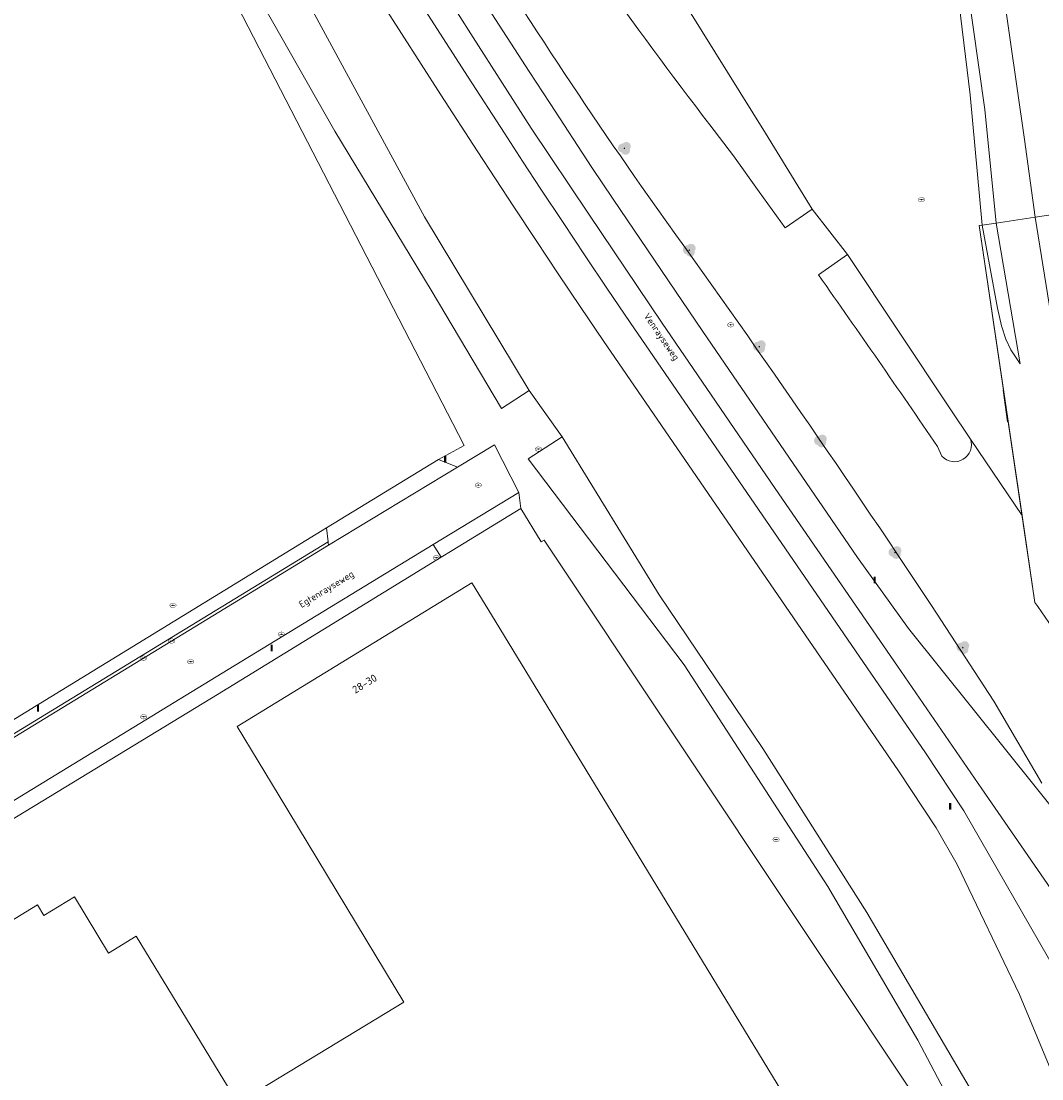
# Model space of a CAD drawing. Header units: metres. Extents: x 207155 to 208055, y 377332 to 379032.
# Tile 15 of 59: x 207419 to 207554, y 377937 to 378077. Entities that reach past the tile are written whole.
import ezdxf
from ezdxf.enums import TextEntityAlignment as Align

# ---------------------------------------------------------------- set-up
doc = ezdxf.new("R2010")
doc.units = ezdxf.units.M
for name, color, linetype, lineweight in [('GB', 1, 'Continuous', 25), ('GBOR', 7, 'Continuous', 25), ('GKL', 52, 'Continuous', 25), ('GMV', 7, 'Continuous', 25), ('LSHD', 34, 'Continuous', 25)]:
    doc.layers.add(name, color=color, linetype=linetype, lineweight=lineweight)
for name, color, linetype in [('NAR', 7, 'Continuous'), ('ORL', 7, 'Continuous'), ('PPAL', 232, 'Continuous'), ('PPUT', 232, 'Continuous'), ('PVGO', 62, 'Continuous')]:
    doc.layers.add(name, color=color, linetype=linetype)
doc.styles.add('ISO', font='isocpeur.ttf', dxfattribs={"height": 1})

# ---------------------------------------------------------------- blocks, each defined once
blk = doc.blocks.new('paal')
at = {"linetype": 'ByBlock', "lineweight": -2}
h = blk.add_hatch(color=0, dxfattribs=at)
h.dxf.hatch_style = 1
h.paths.add_polyline_path([(0.15, 0.8), (-0.15, 0.8), (-0.15, -0.1), (0, -0.1, -0.414214), (-0.1, 0, -1), (0.1, 0, -0.414214), (0, -0.1), (0.15, -0.1)])
at = {"linetype": 'ByBlock', "lineweight": -2, "true_color": 0x681648}
h = blk.add_hatch(color=219, dxfattribs=at)
h.dxf.hatch_style = 1
h.paths.add_polyline_path([(-0.1, 0, 1), (0.1, 0, 1)])
at = {"color": 0, "linetype": 'ByBlock', "lineweight": -2}
blk.add_attdef('PAAL', (0.5, 0.35), '', height=0.5, dxfattribs=at)
blk = doc.blocks.new('put')
at = {"linetype": 'ByBlock', "lineweight": -2}
h = blk.add_hatch(color=0, dxfattribs=at)
h.dxf.hatch_style = 1
edge = h.paths.add_edge_path()
edge.add_spline(control_points=[(0.44, 0), (0.44, 0.04), (0.43, 0.09), (0.36, 0.2), (0.28, 0.26), (0.09, 0.32), (-0.02, 0.33), (-0.22, 0.29), (-0.31, 0.24), (-0.42, 0.12), (-0.44, 0.06), (-0.44, -0.06), (-0.42, -0.12), (-0.33, -0.22), (-0.28, -0.26), (-0.1, -0.33), (0.04, -0.33), (0.27, -0.27), (0.37, -0.2), (0.43, -0.08), (0.44, -0.04), (0.44, 0)], knot_values=[0, 0, 0, 0, 0.380029, 0.380029, 1.118666, 1.118666, 1.857303, 1.857303, 2.59594, 2.59594, 3.13294, 3.13294, 3.66994, 3.66994, 4.20694, 4.20694, 5.079565, 5.079565, 5.952189, 5.952189, 6.283185, 6.283185, 6.283185, 6.283185], degree=3, periodic=0)
edge = h.paths.add_edge_path(flags=16)
edge.add_ellipse((0, 0), major_axis=(0.392, 0), ratio=0.689655, start_angle=0, end_angle=360)
h = blk.add_hatch(color=0, dxfattribs=at)
h.dxf.hatch_style = 1
h.paths.add_polyline_path([(-0.1, 0, -0.096396), (-0.09, 0.04), (-0.25, 0.04, 1), (-0.25, -0.04), (-0.09, -0.04, -0.096396)])
at = {"linetype": 'ByBlock', "lineweight": -2, "true_color": 0x681648}
h = blk.add_hatch(color=219, dxfattribs=at)
h.dxf.hatch_style = 1
h.paths.add_polyline_path([(0.1, 0, 1), (-0.1, 0, 1)])
at = {"linetype": 'ByBlock', "lineweight": -2}
h = blk.add_hatch(color=0, dxfattribs=at)
h.dxf.hatch_style = 1
h.paths.add_polyline_path([(0.25, 0.04), (0.09, 0.04, -0.096396), (0.1, 0, -0.096396), (0.09, -0.04), (0.25, -0.04, 1)])
at = {"color": 0, "linetype": 'ByBlock', "lineweight": -2}
blk.add_attdef('PUT', (0.5, 0.35), '', height=0.5, dxfattribs=at)
blk = doc.blocks.new('boom')
at = {"linetype": 'ByBlock', "lineweight": -2}
h = blk.add_hatch(color=0, dxfattribs=at)
h.dxf.hatch_style = 1
h.paths.add_polyline_path([(0.73, -0.11, 0.956633), (-0.2, 0.65, 0.937564), (-0.38, -0.54, 0.879525)])
h.paths.add_polyline_path([(-0.1, 0, -1), (0.1, 0, -1)], flags=16)
at = {"linetype": 'ByBlock', "lineweight": -2, "true_color": 0x4a641a}
h = blk.add_hatch(color=59, dxfattribs=at)
h.dxf.hatch_style = 1
h.paths.add_polyline_path([(0.1, 0, 1), (-0.1, 0, 1)])
at = {"color": 0, "linetype": 'ByBlock', "lineweight": -2}
blk.add_attdef('BOOM', (0.85, 0.35), '', height=0.5, dxfattribs=at)

msp = doc.modelspace()

# ---------------------------------------------------------------- linework, layer by layer
at = {"layer": 'GB', "linetype": 'Continuous', "lineweight": 13}
for points in [[(207478.568, 378002.993), (207447.414, 377983.952)], [(207478.642, 378002.872), (207478.568, 378002.993)], [(207481.176, 377998.727), (207478.642, 378002.872)], [(207500, 377967.841), (207481.176, 377998.727)], [(207447.414, 377983.952), (207452.997, 377974.731)], [(207452.997, 377974.731), (207469.546, 377947.396)], [(207526.967, 377923.563), (207500, 377967.841)], [(207421.782, 377958.884), (207425.848, 377961.364)], [(207425.848, 377961.364), (207430.334, 377953.887)], [(207415.756, 377957.152), (207420.919, 377960.301)], [(207420.919, 377960.301), (207421.782, 377958.884)], [(207430.334, 377953.887), (207434.005, 377956.127)], [(207434.005, 377956.127), (207457.141, 377918.151)], [(207469.546, 377947.396), (207449.266, 377935.068)]]:
    msp.add_lwpolyline(points, dxfattribs=at)
at = {"layer": 'GBOR', "linetype": 'Continuous', "lineweight": 13}
msp.add_lwpolyline([(207562.746, 377951.728), (207546.21, 377975.656), (207535.026, 377991.946), (207518.812, 378015.485), (207510.328, 378027.938), (207503.827, 378037.426), (207494.068, 378051.864), (207486.439, 378063.3), (207478.747, 378075.31), (207472.5, 378085.145)], dxfattribs=at)
at = {"layer": 'GKL', "linetype": 'Continuous', "lineweight": 13}
for points in [[(207546.253, 378050.419), (207548.317, 378039.425)], [(207548.317, 378039.425), (207548.846, 378037.05)], [(207548.846, 378037.05), (207549.412, 378035.295)], [(207549.412, 378035.295), (207550.087, 378033.877)], [(207550.087, 378033.877), (207551.311, 378032.008)]]:
    msp.add_lwpolyline(points, dxfattribs=at)
at = {"layer": 'GMV', "linetype": 'Continuous', "lineweight": 13}
for points in [[(207494.225, 378440.647), (207504.116, 378378.74), (207511.028, 378334.551), (207519.576, 378280.761), (207522.885, 378259.231), (207527.112, 378229.749), (207531.179, 378203.319), (207530.638, 378202.124), (207531.055, 378198.474), (207532.165, 378196.174), (207536.195, 378167.095), (207547.975, 378088.889), (207551.895, 378061.793), (207553.316, 378051.464)], [(207548.134, 378050.697), (207546.615, 378065.743), (207543.452, 378088.264), (207542.079, 378100.19), (207534.062, 378151.314), (207527.603, 378194.967), (207519.945, 378245.61), (207518.395, 378253.99), (207513.676, 378283.474), (207510.841, 378303.516), (207508.24, 378319.964), (207505.468, 378338.893), (207500.759, 378369.185), (207496.076, 378401.542), (207491.118, 378433.469), (207490.225, 378438.506), (207489.879, 378439.962)], [(207419.617, 378133.458), (207476.024, 378024.117)], [(207460.392, 378062.879), (207441.468, 378096.21)], [(207541.748, 378091.693), (207544.682, 378067.712)], [(207472.286, 378051.533), (207455.189, 378082.991)], [(207478.083, 378070.033), (207470.23, 378082.226)], [(207466.611, 378079.894), (207474.463, 378067.703)], [(207480.226, 378079.964), (207486.174, 378070.786)], [(207507.437, 378078.816), (207517.516, 378062.638)], [(207482.881, 378062.605), (207478.083, 378070.033)], [(207486.174, 378070.786), (207488.938, 378066.544)], [(207474.463, 378067.703), (207479.268, 378060.264)], [(207546.253, 378050.419), (207544.682, 378067.712)], [(207488.938, 378066.544), (207494.496, 378058.079)], [(207473.177, 378041.809), (207460.392, 378062.879)], [(207513.25, 378059.589), (207510.122, 378063.722)], [(207485.293, 378058.899), (207482.881, 378062.605)], [(207517.516, 378062.638), (207523.696, 378052.539)], [(207479.268, 378060.264), (207481.689, 378056.543)], [(207487.72, 378055.203), (207485.293, 378058.899)], [(207516.694, 378054.833), (207513.25, 378059.589)], [(207494.496, 378058.079), (207497.289, 378053.856)], [(207481.689, 378056.543), (207484.126, 378052.833)], [(207490.655, 378050.767), (207487.72, 378055.203)], [(207520.115, 378050.061), (207516.694, 378054.833)], [(207497.289, 378053.856), (207509.19, 378036.311)], [(207565.651, 378053.289), (207553.316, 378051.464)], [(207484.126, 378052.833), (207487.068, 378048.386)], [(207523.696, 378052.539), (207520.115, 378050.061)], [(207528.412, 378046.537), (207523.696, 378052.539)], [(207486.174, 378028.491), (207472.286, 378051.533)], [(207493.605, 378046.342), (207490.655, 378050.767)], [(207546.253, 378050.419), (207545.875, 378050.363)], [(207545.875, 378050.363), (207551.556, 378011.923)], [(207546.253, 378050.419), (207548.134, 378050.697)], [(207548.134, 378050.697), (207553.316, 378051.464)], [(207548.134, 378050.697), (207551.311, 378032.008)], [(207553.316, 378051.464), (207558.627, 378018.24), (207563.422, 377985.032), (207566.99, 377961.853), (207572.396, 377923.572), (207577.708, 377887.852), (207586.349, 377827.172), (207592.981, 377782.834), (207599.102, 377743.303), (207603.255, 377715.364), (207608.725, 377681.572), (207620.814, 377604.75), (207626.52, 377568.213), (207631.157, 377537.861), (207635.899, 377505.293), (207640.866, 377473.945), (207644.281, 377451.686), (207654.061, 377389.323), (207660.866, 377346.739), (207662.019, 377339.62)], [(207487.068, 378048.386), (207490.026, 378043.949)], [(207496.569, 378041.926), (207493.605, 378046.342)], [(207528.412, 378046.537), (207524.557, 378043.809)], [(207528.412, 378046.537), (207542.005, 378026.049)], [(207490.026, 378043.949), (207493, 378039.519)], [(207482.504, 378026.123), (207473.177, 378041.809)], [(207499.552, 378037.522), (207496.569, 378041.926)], [(207493, 378039.519), (207495.992, 378035.101)], [(207538.751, 377980.437), (207499.552, 378037.522)], [(207509.19, 378036.311), (207529.723, 378006.356)], [(207495.992, 378035.101), (207535.18, 377978.032)], [(207486.174, 378028.491), (207482.504, 378026.123)], [(207486.174, 378028.491), (207490.554, 378022.365)], [(207542.005, 378026.049), (207544.713, 378022.044)], [(207476.024, 378024.117), (207477.52, 378021.218)], [(207486.038, 378019.435), (207490.554, 378022.365)], [(207503.405, 378001.396), (207490.554, 378022.365)], [(207477.52, 378021.218), (207474.145, 378019.333)], [(207476.643, 378018.306), (207481.541, 378021.264)], [(207481.541, 378021.264), (207484.772, 378014.965)], [(207540.349, 378021.043), (207540.93, 378019.768)], [(207544.713, 378022.044), (207551.556, 378011.923)], [(207506.716, 377992.124), (207486.038, 378019.435)], [(207474.145, 378019.333), (207459.294, 378010.3)], [(207476.643, 378018.306), (207459.538, 378007.975)], [(207474.145, 378019.333), (207476.643, 378018.306)], [(207484.772, 378014.965), (207473.435, 378008.062)], [(207484.772, 378014.965), (207485.042, 378012.855)], [(207485.042, 378012.855), (207475.942, 378007.273)], [(207487.773, 378008.403), (207485.042, 378012.855)], [(207553.26, 378000.394), (207551.556, 378011.923)], [(207459.294, 378010.3), (207347.56, 377941.843)], [(207459.5, 378008.439), (207459.294, 378010.3)], [(207459.5, 378008.439), (207403.926, 377974.52)], [(207459.5, 378008.439), (207459.513, 378008.284)], [(207459.513, 378008.284), (207459.538, 378007.975)], [(207488.14, 378008.625), (207487.773, 378008.403)], [(207539.662, 377931.321), (207488.14, 378008.625)], [(207404.135, 377974.178), (207459.538, 378007.975)], [(207446.231, 377991.497), (207473.435, 378008.062)], [(207474.489, 378006.382), (207473.435, 378008.062)], [(207475.942, 378007.273), (207474.489, 378006.382)], [(207474.489, 378006.382), (207446.163, 377989.007)], [(207529.723, 378006.356), (207536.469, 377996.947)], [(207517.179, 377980.998), (207503.405, 378001.396)], [(207547.801, 377987.272), (207539.532, 378000)], [(207553.651, 377999.828), (207553.26, 378000.394)], [(207557.534, 377994.207), (207553.651, 377999.828)], [(207536.469, 377996.947), (207557.753, 377970.39)], [(207335.254, 377923.715), (207446.231, 377991.497)], [(207525.789, 377962.72), (207506.716, 377992.124)], [(207446.163, 377989.007), (207444.827, 377988.194)], [(207444.827, 377988.194), (207423.687, 377975.33)], [(207554.187, 377976.438), (207547.801, 377987.272)], [(207530.954, 377959.276), (207517.179, 377980.998)], [(207543.83, 377972.749), (207538.751, 377980.437)], [(207535.18, 377978.032), (207540.164, 377970.488)], [(207423.687, 377975.33), (207413.831, 377969.333)], [(207556.087, 377951.426), (207543.83, 377972.749)], [(207540.164, 377970.488), (207542.947, 377965.647)], [(207542.947, 377965.647), (207551.214, 377948.401)], [(207537.709, 377942.323), (207525.789, 377962.72)], [(207546.053, 377933.581), (207530.954, 377959.276)], [(207551.214, 377948.401), (207555.805, 377937.328)], [(207546.851, 377925.037), (207537.709, 377942.323)]]:
    msp.add_lwpolyline(points, dxfattribs=at)
for points in [[(207454.63, 378147.451, 0.0344423), (207510.122, 378063.722)], [(207502.023, 378054.171, -0.0320197), (207447.145, 378144.362)], [(207539.532, 378000, 0.0099904), (207502.023, 378054.171)], [(207524.557, 378043.809, -0.0040449), (207540.349, 378021.043)], [(207540.93, 378019.768, 0.815173), (207544.713, 378022.044)]]:
    msp.add_lwpolyline(points, format="xyb", dxfattribs=at)
at = {"layer": 'LSHD', "linetype": 'Continuous', "lineweight": 13}
for points in [[(207545.875, 378050.363), (207553.26, 378000.394)], [(207549.03, 378028.541), (207549.624, 378024.344)]]:
    msp.add_lwpolyline(points, dxfattribs=at)

# ---------------------------------------------------------------- block references
at = {"layer": 'PPAL', "linetype": 'Continuous', "lineweight": 13}
for p in [(207475, 378019), (207532, 378003), (207452, 377994), (207421, 377986), (207542, 377973)]:
    msp.add_blockref('paal', p, dxfattribs=at)
at = {"layer": 'PPUT', "linetype": 'Continuous', "lineweight": 13}
for p in [(207538.2, 378053.8), (207512.9, 378037.2), (207487.39, 378020.72), (207479.42, 378015.94), (207473.844, 378006.31), (207438.9, 378000), (207438.734, 377995.266), (207453.297, 377996.172), (207435, 377993), (207441.25, 377992.53), (207435.016, 377985.219), (207518.92, 377968.94)]:
    msp.add_blockref('put', p, dxfattribs=at)
at = {"layer": 'PVGO', "linetype": 'Continuous', "lineweight": 13}
for p in [(207498.8, 378060.6), (207507.4, 378047.1), (207516.7, 378034.3), (207524.8, 378021.8), (207534.7, 378007), (207543.7, 377994.4)]:
    msp.add_blockref('boom', p, dxfattribs=at)

# ---------------------------------------------------------------- texts
at = {"layer": 'NAR', "linetype": 'Continuous', "lineweight": 13, "style": 'ISO'}
msp.add_text('28-30', height=1, rotation=31.4, dxfattribs=at).set_placement((207464.325, 377989.6), align=Align.MIDDLE_CENTER)
at = {"layer": 'ORL', "linetype": 'Continuous', "lineweight": 13, "style": 'ISO'}
for s, rotation, p in [('Venrayseweg', 304.5, (207503.744, 378035.634)), ('Egtenrayseweg', 31.3, (207459.253, 378002.157))]:
    msp.add_text(s, height=0.9, rotation=rotation, dxfattribs=at).set_placement(p, align=Align.MIDDLE_CENTER)

doc.saveas('drawing.dxf')
